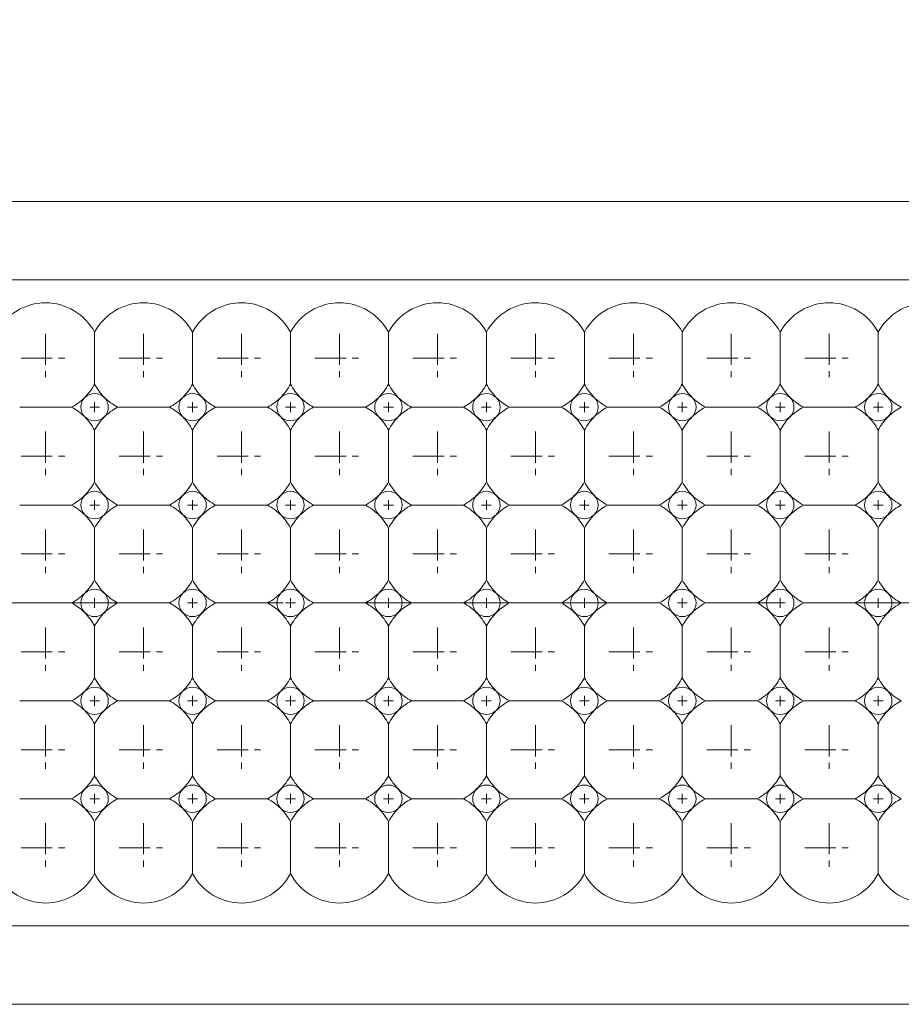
# Model space of a CAD drawing. Header units: millimetres. Extents: x -201 to 202, y 143 to 428.
# Tile 13 of 24: x 15 to 37, y 275 to 300. Entities that reach past the tile are written whole.
import ezdxf

# ---------------------------------------------------------------- set-up
doc = ezdxf.new("R2010")
doc.units = ezdxf.units.MM
doc.header["$LTSCALE"] = 0.25
doc.linetypes.add('CENTER', pattern=[50.8, 31.75, -6.35, 6.35, -6.35])
for name, color, linetype, lineweight in [('BASE', 7, 'Continuous', 20), ('CENTER', 1, 'CENTER', 9), ('DIMENSION', 6, 'Continuous', 9), ('LED LENS', 7, 'Continuous', 20)]:
    doc.layers.add(name, color=color, linetype=linetype, lineweight=lineweight)
doc.styles.add('VS Standard', font='msgothic.ttc', dxfattribs={"height": 3})
doc.dimstyles.new('VS Standard x0.5', dxfattribs={"dimtxt": 3, "dimasz": 3, "dimexe": 0.5, "dimexo": 0.8, "dimgap": 0.5, "dimtad": 3, "dimlfac": 2, "dimrnd": 0.0001, "dimzin": 9, "dimdsep": 46, "dimtxsty": 'VS Standard', "dimcen": 0, "dimaunit": 1, "dimadec": 0, "dimazin": 2, "dimtfac": 1, "dimtmove": 0, "dimatfit": 3, "dimfxl": 1, "dimtolj": 1, "dimtzin": 0, "dimarcsym": 0})

# ---------------------------------------------------------------- blocks, each defined once
blk = doc.blocks.new('*D206')
at = {"layer": 'Defpoints', "color": 0}
for p in [(39.296, 305.354), (-60.704, 295.438), (39.296, 295.438)]:
    blk.add_point(p, dxfattribs=at)
at = {"layer": 'DIMENSION', "color": 0, "lineweight": -2}
for p, q in [((-60.704, 296.238), (-60.704, 305.854)), ((39.296, 296.238), (39.296, 305.854)), ((-57.704, 305.354), (36.296, 305.354))]:
    blk.add_line(p, q, dxfattribs=at)
at = {"layer": 'DIMENSION', "color": 0}
for points in [[(-57.704, 305.854), (-57.704, 304.854), (-60.704, 305.354)], [(36.296, 304.854), (36.296, 305.854), (39.296, 305.354)]]:
    blk.add_solid(points, dxfattribs=at)
at = {"layer": 'DIMENSION', "color": 0, "insert": (-10.704, 307.355), "char_height": 3, "attachment_point": 5, "style": 'VS Standard'}
blk.add_mtext('\\A1;200', dxfattribs=at)
blk = doc.blocks.new('*D207')
at = {"layer": 'Defpoints', "color": 0}
for p in [(40.046, 312.999), (-61.454, 295.438), (40.046, 295.438)]:
    blk.add_point(p, dxfattribs=at)
at = {"layer": 'DIMENSION', "color": 0, "lineweight": -2}
for p, q in [((-61.454, 296.238), (-61.454, 313.499)), ((40.046, 296.238), (40.046, 313.499)), ((-58.454, 312.999), (37.046, 312.999))]:
    blk.add_line(p, q, dxfattribs=at)
at = {"layer": 'DIMENSION', "color": 0}
for points in [[(-58.454, 313.499), (-58.454, 312.499), (-61.454, 312.999)], [(37.046, 312.499), (37.046, 313.499), (40.046, 312.999)]]:
    blk.add_solid(points, dxfattribs=at)
at = {"layer": 'DIMENSION', "color": 0, "insert": (-10.704, 314.999), "char_height": 3, "attachment_point": 5, "style": 'VS Standard'}
blk.add_mtext('\\A1;203', dxfattribs=at)
blk = doc.blocks.new('*D208')
at = {"layer": 'Defpoints', "color": 0}
for p in [(41.06, 321.298), (-62.44, 290.711), (41.06, 290.711)]:
    blk.add_point(p, dxfattribs=at)
at = {"layer": 'DIMENSION', "color": 0, "lineweight": -2}
for p, q in [((-62.44, 291.511), (-62.44, 321.798)), ((41.06, 291.511), (41.06, 321.798)), ((-59.44, 321.298), (38.06, 321.298))]:
    blk.add_line(p, q, dxfattribs=at)
at = {"layer": 'DIMENSION', "color": 0}
for points in [[(-59.44, 321.798), (-59.44, 320.798), (-62.44, 321.298)], [(38.06, 320.798), (38.06, 321.798), (41.06, 321.298)]]:
    blk.add_solid(points, dxfattribs=at)
at = {"layer": 'DIMENSION', "color": 0, "insert": (-10.69, 323.299), "char_height": 3, "attachment_point": 5, "style": 'VS Standard'}
blk.add_mtext('\\A1;207', dxfattribs=at)

msp = doc.modelspace()

# ---------------------------------------------------------------- linework, layer by layer
at = {"layer": 'BASE'}
for p, q in [((-60.7039, 295.4377), (39.2961, 295.4377)), ((39.2961, 293.4377), (-60.7039, 293.4377)), ((-60.7039, 276.9377), (39.2961, 276.9377)), ((39.2961, 274.9377), (-60.7039, 274.9377))]:
    msp.add_line(p, q, dxfattribs=at)
at = {"layer": 'CENTER', "ltscale": 0.1}
for p, q in [((15.5461, 292.0627), (15.5461, 290.8127)), ((18.0461, 292.0627), (18.0461, 290.8127)), ((20.5461, 292.0627), (20.5461, 290.8127)), ((23.0461, 292.0627), (23.0461, 290.8127)), ((25.5461, 292.0627), (25.5461, 290.8127)), ((28.0461, 292.0627), (28.0461, 290.8127)), ((30.5461, 292.0627), (30.5461, 290.8127)), ((33.0461, 292.0627), (33.0461, 290.8127)), ((35.5461, 292.0627), (35.5461, 290.8127)), ((14.9211, 291.4377), (16.1711, 291.4377)), ((17.4211, 291.4377), (18.6711, 291.4377)), ((19.9211, 291.4377), (21.1711, 291.4377)), ((22.4211, 291.4377), (23.6711, 291.4377)), ((24.9211, 291.4377), (26.1711, 291.4377)), ((27.4211, 291.4377), (28.6711, 291.4377)), ((29.9211, 291.4377), (31.1711, 291.4377)), ((32.4211, 291.4377), (33.6711, 291.4377)), ((34.9211, 291.4377), (36.1711, 291.4377)), ((15.5461, 289.5627), (15.5461, 288.3127)), ((18.0461, 289.5627), (18.0461, 288.3127)), ((20.5461, 289.5627), (20.5461, 288.3127)), ((23.0461, 289.5627), (23.0461, 288.3127)), ((25.5461, 289.5627), (25.5461, 288.3127)), ((28.0461, 289.5627), (28.0461, 288.3127)), ((30.5461, 289.5627), (30.5461, 288.3127)), ((33.0461, 289.5627), (33.0461, 288.3127)), ((35.5461, 289.5627), (35.5461, 288.3127)), ((14.9211, 288.9377), (16.1711, 288.9377)), ((17.4211, 288.9377), (18.6711, 288.9377)), ((19.9211, 288.9377), (21.1711, 288.9377)), ((22.4211, 288.9377), (23.6711, 288.9377)), ((24.9211, 288.9377), (26.1711, 288.9377)), ((27.4211, 288.9377), (28.6711, 288.9377)), ((29.9211, 288.9377), (31.1711, 288.9377)), ((32.4211, 288.9377), (33.6711, 288.9377)), ((34.9211, 288.9377), (36.1711, 288.9377)), ((15.5461, 287.0627), (15.5461, 285.8127)), ((18.0461, 287.0627), (18.0461, 285.8127)), ((20.5461, 287.0627), (20.5461, 285.8127)), ((23.0461, 287.0627), (23.0461, 285.8127)), ((25.5461, 287.0627), (25.5461, 285.8127)), ((28.0461, 287.0627), (28.0461, 285.8127)), ((30.5461, 287.0627), (30.5461, 285.8127)), ((33.0461, 287.0627), (33.0461, 285.8127)), ((35.5461, 287.0627), (35.5461, 285.8127)), ((14.9211, 286.4377), (16.1711, 286.4377)), ((17.4211, 286.4377), (18.6711, 286.4377)), ((19.9211, 286.4377), (21.1711, 286.4377)), ((22.4211, 286.4377), (23.6711, 286.4377)), ((24.9211, 286.4377), (26.1711, 286.4377)), ((27.4211, 286.4377), (28.6711, 286.4377)), ((29.9211, 286.4377), (31.1711, 286.4377)), ((32.4211, 286.4377), (33.6711, 286.4377)), ((34.9211, 286.4377), (36.1711, 286.4377)), ((15.5461, 284.5627), (15.5461, 283.3127)), ((18.0461, 284.5627), (18.0461, 283.3127)), ((20.5461, 284.5627), (20.5461, 283.3127)), ((23.0461, 284.5627), (23.0461, 283.3127)), ((25.5461, 284.5627), (25.5461, 283.3127)), ((28.0461, 284.5627), (28.0461, 283.3127)), ((30.5461, 284.5627), (30.5461, 283.3127)), ((33.0461, 284.5627), (33.0461, 283.3127)), ((35.5461, 284.5627), (35.5461, 283.3127)), ((14.9211, 283.9377), (16.1711, 283.9377)), ((17.4211, 283.9377), (18.6711, 283.9377)), ((19.9211, 283.9377), (21.1711, 283.9377)), ((22.4211, 283.9377), (23.6711, 283.9377)), ((24.9211, 283.9377), (26.1711, 283.9377)), ((27.4211, 283.9377), (28.6711, 283.9377)), ((29.9211, 283.9377), (31.1711, 283.9377)), ((32.4211, 283.9377), (33.6711, 283.9377)), ((34.9211, 283.9377), (36.1711, 283.9377)), ((15.5461, 282.0627), (15.5461, 280.8127)), ((18.0461, 282.0627), (18.0461, 280.8127)), ((20.5461, 282.0627), (20.5461, 280.8127)), ((23.0461, 282.0627), (23.0461, 280.8127)), ((25.5461, 282.0627), (25.5461, 280.8127)), ((28.0461, 282.0627), (28.0461, 280.8127)), ((30.5461, 282.0627), (30.5461, 280.8127)), ((33.0461, 282.0627), (33.0461, 280.8127)), ((35.5461, 282.0627), (35.5461, 280.8127)), ((14.9211, 281.4377), (16.1711, 281.4377)), ((17.4211, 281.4377), (18.6711, 281.4377)), ((19.9211, 281.4377), (21.1711, 281.4377)), ((22.4211, 281.4377), (23.6711, 281.4377)), ((24.9211, 281.4377), (26.1711, 281.4377)), ((27.4211, 281.4377), (28.6711, 281.4377)), ((29.9211, 281.4377), (31.1711, 281.4377)), ((32.4211, 281.4377), (33.6711, 281.4377)), ((34.9211, 281.4377), (36.1711, 281.4377)), ((15.5461, 279.5627), (15.5461, 278.3127)), ((18.0461, 279.5627), (18.0461, 278.3127)), ((20.5461, 279.5627), (20.5461, 278.3127)), ((23.0461, 279.5627), (23.0461, 278.3127)), ((25.5461, 279.5627), (25.5461, 278.3127)), ((28.0461, 279.5627), (28.0461, 278.3127)), ((30.5461, 279.5627), (30.5461, 278.3127)), ((33.0461, 279.5627), (33.0461, 278.3127)), ((35.5461, 279.5627), (35.5461, 278.3127)), ((14.9211, 278.9377), (16.1711, 278.9377)), ((17.4211, 278.9377), (18.6711, 278.9377)), ((19.9211, 278.9377), (21.1711, 278.9377)), ((22.4211, 278.9377), (23.6711, 278.9377)), ((24.9211, 278.9377), (26.1711, 278.9377)), ((27.4211, 278.9377), (28.6711, 278.9377)), ((29.9211, 278.9377), (31.1711, 278.9377)), ((32.4211, 278.9377), (33.6711, 278.9377)), ((34.9211, 278.9377), (36.1711, 278.9377))]:
    msp.add_line(p, q, dxfattribs=at)
at = {"layer": 'CENTER'}
for p, q in [((16.6711, 290.1877), (16.9211, 290.1877)), ((16.7961, 290.3127), (16.7961, 290.0627)), ((19.1711, 290.1877), (19.4211, 290.1877)), ((19.2961, 290.3127), (19.2961, 290.0627)), ((21.6711, 290.1877), (21.9211, 290.1877)), ((21.7961, 290.3127), (21.7961, 290.0627)), ((24.1711, 290.1877), (24.4211, 290.1877)), ((24.2961, 290.3127), (24.2961, 290.0627)), ((26.6711, 290.1877), (26.9211, 290.1877)), ((26.7961, 290.3127), (26.7961, 290.0627)), ((29.1711, 290.1877), (29.4211, 290.1877)), ((29.2961, 290.3127), (29.2961, 290.0627)), ((31.6711, 290.1877), (31.9211, 290.1877)), ((31.7961, 290.3127), (31.7961, 290.0627)), ((34.1711, 290.1877), (34.4211, 290.1877)), ((34.2961, 290.3127), (34.2961, 290.0627)), ((36.6711, 290.1877), (36.9211, 290.1877)), ((36.7961, 290.3127), (36.7961, 290.0627)), ((16.6711, 287.6877), (16.9211, 287.6877)), ((16.7961, 287.8127), (16.7961, 287.5627)), ((19.1711, 287.6877), (19.4211, 287.6877)), ((19.2961, 287.8127), (19.2961, 287.5627)), ((21.6711, 287.6877), (21.9211, 287.6877)), ((21.7961, 287.8127), (21.7961, 287.5627)), ((24.1711, 287.6877), (24.4211, 287.6877)), ((24.2961, 287.8127), (24.2961, 287.5627)), ((26.6711, 287.6877), (26.9211, 287.6877)), ((26.7961, 287.8127), (26.7961, 287.5627)), ((29.1711, 287.6877), (29.4211, 287.6877)), ((29.2961, 287.8127), (29.2961, 287.5627)), ((31.6711, 287.6877), (31.9211, 287.6877)), ((31.7961, 287.8127), (31.7961, 287.5627)), ((34.1711, 287.6877), (34.4211, 287.6877)), ((34.2961, 287.8127), (34.2961, 287.5627)), ((36.6711, 287.6877), (36.9211, 287.6877)), ((36.7961, 287.8127), (36.7961, 287.5627)), ((-65.7039, 285.1877), (44.2961, 285.1877)), ((16.6711, 285.1877), (16.9211, 285.1877)), ((16.7961, 285.3127), (16.7961, 285.0627)), ((19.1711, 285.1877), (19.4211, 285.1877)), ((19.2961, 285.3127), (19.2961, 285.0627)), ((21.6711, 285.1877), (21.9211, 285.1877)), ((21.7961, 285.3127), (21.7961, 285.0627)), ((24.1711, 285.1877), (24.4211, 285.1877)), ((24.2961, 285.3127), (24.2961, 285.0627)), ((26.6711, 285.1877), (26.9211, 285.1877)), ((26.7961, 285.3127), (26.7961, 285.0627)), ((29.1711, 285.1877), (29.4211, 285.1877)), ((29.2961, 285.3127), (29.2961, 285.0627)), ((31.6711, 285.1877), (31.9211, 285.1877)), ((31.7961, 285.3127), (31.7961, 285.0627)), ((34.1711, 285.1877), (34.4211, 285.1877)), ((34.2961, 285.3127), (34.2961, 285.0627)), ((36.6711, 285.1877), (36.9211, 285.1877)), ((36.7961, 285.3127), (36.7961, 285.0627)), ((16.6711, 282.6877), (16.9211, 282.6877)), ((16.7961, 282.8127), (16.7961, 282.5627)), ((19.1711, 282.6877), (19.4211, 282.6877)), ((19.2961, 282.8127), (19.2961, 282.5627)), ((21.6711, 282.6877), (21.9211, 282.6877)), ((21.7961, 282.8127), (21.7961, 282.5627)), ((24.1711, 282.6877), (24.4211, 282.6877)), ((24.2961, 282.8127), (24.2961, 282.5627)), ((26.6711, 282.6877), (26.9211, 282.6877)), ((26.7961, 282.8127), (26.7961, 282.5627)), ((29.1711, 282.6877), (29.4211, 282.6877)), ((29.2961, 282.8127), (29.2961, 282.5627)), ((31.6711, 282.6877), (31.9211, 282.6877)), ((31.7961, 282.8127), (31.7961, 282.5627)), ((34.1711, 282.6877), (34.4211, 282.6877)), ((34.2961, 282.8127), (34.2961, 282.5627)), ((36.6711, 282.6877), (36.9211, 282.6877)), ((36.7961, 282.8127), (36.7961, 282.5627)), ((16.6711, 280.1877), (16.9211, 280.1877)), ((16.7961, 280.3127), (16.7961, 280.0627)), ((19.1711, 280.1877), (19.4211, 280.1877)), ((19.2961, 280.3127), (19.2961, 280.0627)), ((21.6711, 280.1877), (21.9211, 280.1877)), ((21.7961, 280.3127), (21.7961, 280.0627)), ((24.1711, 280.1877), (24.4211, 280.1877)), ((24.2961, 280.3127), (24.2961, 280.0627)), ((26.6711, 280.1877), (26.9211, 280.1877)), ((26.7961, 280.3127), (26.7961, 280.0627)), ((29.1711, 280.1877), (29.4211, 280.1877)), ((29.2961, 280.3127), (29.2961, 280.0627)), ((31.6711, 280.1877), (31.9211, 280.1877)), ((31.7961, 280.3127), (31.7961, 280.0627)), ((34.1711, 280.1877), (34.4211, 280.1877)), ((34.2961, 280.3127), (34.2961, 280.0627)), ((36.6711, 280.1877), (36.9211, 280.1877)), ((36.7961, 280.3127), (36.7961, 280.0627))]:
    msp.add_line(p, q, dxfattribs=at)
at = {"layer": 'LED LENS'}
for p, q in [((16.7961, 292.0992), (16.7961, 291.4377)), ((19.2961, 292.0992), (19.2961, 291.4377)), ((21.7961, 292.0992), (21.7961, 291.4377)), ((24.2961, 292.0992), (24.2961, 291.4377)), ((26.7961, 292.0992), (26.7961, 291.4377)), ((29.2961, 292.0992), (29.2961, 291.4377)), ((31.7961, 292.0992), (31.7961, 291.4377)), ((34.2961, 292.0992), (34.2961, 291.4377)), ((36.7961, 292.0992), (36.7961, 291.4377)), ((16.7961, 291.4377), (16.7961, 290.7763)), ((19.2961, 291.4377), (19.2961, 290.7763)), ((21.7961, 291.4377), (21.7961, 290.7763)), ((24.2961, 291.4377), (24.2961, 290.7763)), ((26.7961, 291.4377), (26.7961, 290.7763)), ((29.2961, 291.4377), (29.2961, 290.7763)), ((31.7961, 291.4377), (31.7961, 290.7763)), ((34.2961, 291.4377), (34.2961, 290.7763)), ((36.7961, 291.4377), (36.7961, 290.7763)), ((14.8846, 290.1877), (16.2075, 290.1877)), ((17.3846, 290.1877), (18.7075, 290.1877)), ((19.8846, 290.1877), (21.2075, 290.1877)), ((22.3846, 290.1877), (23.7075, 290.1877)), ((24.8846, 290.1877), (26.2075, 290.1877)), ((27.3846, 290.1877), (28.7075, 290.1877)), ((29.8846, 290.1877), (31.2075, 290.1877)), ((32.3846, 290.1877), (33.7075, 290.1877)), ((34.8846, 290.1877), (36.2075, 290.1877)), ((16.7961, 289.5992), (16.7961, 288.9377)), ((19.2961, 289.5992), (19.2961, 288.9377)), ((21.7961, 289.5992), (21.7961, 288.9377)), ((24.2961, 289.5992), (24.2961, 288.9377)), ((26.7961, 289.5992), (26.7961, 288.9377)), ((29.2961, 289.5992), (29.2961, 288.9377)), ((31.7961, 289.5992), (31.7961, 288.9377)), ((34.2961, 289.5992), (34.2961, 288.9377)), ((36.7961, 289.5992), (36.7961, 288.9377)), ((16.7961, 288.9377), (16.7961, 288.2763)), ((19.2961, 288.9377), (19.2961, 288.2763)), ((21.7961, 288.9377), (21.7961, 288.2763)), ((24.2961, 288.9377), (24.2961, 288.2763)), ((26.7961, 288.9377), (26.7961, 288.2763)), ((29.2961, 288.9377), (29.2961, 288.2763)), ((31.7961, 288.9377), (31.7961, 288.2763)), ((34.2961, 288.9377), (34.2961, 288.2763)), ((36.7961, 288.9377), (36.7961, 288.2763)), ((14.8846, 287.6877), (16.2075, 287.6877)), ((17.3846, 287.6877), (18.7075, 287.6877)), ((19.8846, 287.6877), (21.2075, 287.6877)), ((22.3846, 287.6877), (23.7075, 287.6877)), ((24.8846, 287.6877), (26.2075, 287.6877)), ((27.3846, 287.6877), (28.7075, 287.6877)), ((29.8846, 287.6877), (31.2075, 287.6877)), ((32.3846, 287.6877), (33.7075, 287.6877)), ((34.8846, 287.6877), (36.2075, 287.6877)), ((16.7961, 287.0992), (16.7961, 286.4377)), ((19.2961, 287.0992), (19.2961, 286.4377)), ((21.7961, 287.0992), (21.7961, 286.4377)), ((24.2961, 287.0992), (24.2961, 286.4377)), ((26.7961, 287.0992), (26.7961, 286.4377)), ((29.2961, 287.0992), (29.2961, 286.4377)), ((31.7961, 287.0992), (31.7961, 286.4377)), ((34.2961, 287.0992), (34.2961, 286.4377)), ((36.7961, 287.0992), (36.7961, 286.4377)), ((16.7961, 286.4377), (16.7961, 285.7763)), ((19.2961, 286.4377), (19.2961, 285.7763)), ((21.7961, 286.4377), (21.7961, 285.7763)), ((24.2961, 286.4377), (24.2961, 285.7763)), ((26.7961, 286.4377), (26.7961, 285.7763)), ((29.2961, 286.4377), (29.2961, 285.7763)), ((31.7961, 286.4377), (31.7961, 285.7763)), ((34.2961, 286.4377), (34.2961, 285.7763)), ((36.7961, 286.4377), (36.7961, 285.7763)), ((14.8846, 285.1877), (16.2075, 285.1877)), ((17.3846, 285.1877), (18.7075, 285.1877)), ((19.8846, 285.1877), (21.2075, 285.1877)), ((22.3846, 285.1877), (23.7075, 285.1877)), ((24.8846, 285.1877), (26.2075, 285.1877)), ((27.3846, 285.1877), (28.7075, 285.1877)), ((29.8846, 285.1877), (31.2075, 285.1877)), ((32.3846, 285.1877), (33.7075, 285.1877)), ((34.8846, 285.1877), (36.2075, 285.1877)), ((16.7961, 284.5992), (16.7961, 283.9377)), ((19.2961, 284.5992), (19.2961, 283.9377)), ((21.7961, 284.5992), (21.7961, 283.9377)), ((24.2961, 284.5992), (24.2961, 283.9377)), ((26.7961, 284.5992), (26.7961, 283.9377)), ((29.2961, 284.5992), (29.2961, 283.9377)), ((31.7961, 284.5992), (31.7961, 283.9377)), ((34.2961, 284.5992), (34.2961, 283.9377)), ((36.7961, 284.5992), (36.7961, 283.9377)), ((16.7961, 283.9377), (16.7961, 283.2763)), ((19.2961, 283.9377), (19.2961, 283.2763)), ((21.7961, 283.9377), (21.7961, 283.2763)), ((24.2961, 283.9377), (24.2961, 283.2763)), ((26.7961, 283.9377), (26.7961, 283.2763)), ((29.2961, 283.9377), (29.2961, 283.2763)), ((31.7961, 283.9377), (31.7961, 283.2763)), ((34.2961, 283.9377), (34.2961, 283.2763)), ((36.7961, 283.9377), (36.7961, 283.2763)), ((14.8846, 282.6877), (16.2075, 282.6877)), ((17.3846, 282.6877), (18.7075, 282.6877)), ((19.8846, 282.6877), (21.2075, 282.6877)), ((22.3846, 282.6877), (23.7075, 282.6877)), ((24.8846, 282.6877), (26.2075, 282.6877)), ((27.3846, 282.6877), (28.7075, 282.6877)), ((29.8846, 282.6877), (31.2075, 282.6877)), ((32.3846, 282.6877), (33.7075, 282.6877)), ((34.8846, 282.6877), (36.2075, 282.6877)), ((16.7961, 282.0992), (16.7961, 281.4377)), ((19.2961, 282.0992), (19.2961, 281.4377)), ((21.7961, 282.0992), (21.7961, 281.4377)), ((24.2961, 282.0992), (24.2961, 281.4377)), ((26.7961, 282.0992), (26.7961, 281.4377)), ((29.2961, 282.0992), (29.2961, 281.4377)), ((31.7961, 282.0992), (31.7961, 281.4377)), ((34.2961, 282.0992), (34.2961, 281.4377)), ((36.7961, 281.4377), (36.7961, 282.0992)), ((16.7961, 281.4377), (16.7961, 280.7763)), ((19.2961, 281.4377), (19.2961, 280.7763)), ((21.7961, 281.4377), (21.7961, 280.7763)), ((24.2961, 281.4377), (24.2961, 280.7763)), ((26.7961, 281.4377), (26.7961, 280.7763)), ((29.2961, 281.4377), (29.2961, 280.7763)), ((31.7961, 281.4377), (31.7961, 280.7763)), ((34.2961, 281.4377), (34.2961, 280.7763)), ((36.7961, 280.7763), (36.7961, 281.4377)), ((14.8846, 280.1877), (16.2075, 280.1877)), ((17.3846, 280.1877), (18.7075, 280.1877)), ((19.8846, 280.1877), (21.2075, 280.1877)), ((22.3846, 280.1877), (23.7075, 280.1877)), ((24.8846, 280.1877), (26.2075, 280.1877)), ((27.3846, 280.1877), (28.7075, 280.1877)), ((29.8846, 280.1877), (31.2075, 280.1877)), ((32.3846, 280.1877), (33.7075, 280.1877)), ((34.8846, 280.1877), (36.2075, 280.1877)), ((16.7961, 279.5992), (16.7961, 278.9377)), ((19.2961, 279.5992), (19.2961, 278.9377)), ((21.7961, 279.5992), (21.7961, 278.9377)), ((24.2961, 279.5992), (24.2961, 278.9377)), ((26.7961, 279.5992), (26.7961, 278.9377)), ((29.2961, 279.5992), (29.2961, 278.9377)), ((31.7961, 279.5992), (31.7961, 278.9377)), ((34.2961, 278.9377), (34.2961, 279.5992)), ((36.7961, 278.9377), (36.7961, 279.5992)), ((16.7961, 278.9377), (16.7961, 278.2763)), ((19.2961, 278.9377), (19.2961, 278.2763)), ((21.7961, 278.9377), (21.7961, 278.2763)), ((24.2961, 278.9377), (24.2961, 278.2763)), ((26.7961, 278.9377), (26.7961, 278.2763)), ((29.2961, 278.9377), (29.2961, 278.2763)), ((31.7961, 278.9377), (31.7961, 278.2763)), ((34.2961, 278.2763), (34.2961, 278.9377)), ((36.7961, 278.2763), (36.7961, 278.9377))]:
    msp.add_line(p, q, dxfattribs=at)
for centre, radius, start, end in [((15.5461, 291.4377), 1.4142, 27.88557, 152.11443), ((18.0461, 291.4377), 1.4142, 27.88557, 152.11443), ((20.5461, 291.4377), 1.4142, 27.88557, 152.11443), ((23.0461, 291.4377), 1.4142, 27.88557, 152.11443), ((25.5461, 291.4377), 1.4142, 27.88557, 152.11443), ((28.0461, 291.4377), 1.4142, 27.88557, 152.11443), ((30.5461, 291.4377), 1.4142, 27.88557, 152.11443), ((33.0461, 291.4377), 1.4142, 27.88557, 152.11443), ((35.5461, 291.4377), 1.4142, 27.88557, 152.11443), ((38.0461, 291.4377), 1.4142, 27.88557, 152.11443), ((15.5461, 291.4377), 1.4142, 315, 332.11443), ((18.0461, 291.4377), 1.4142, 207.88557, 225), ((18.0461, 291.4377), 1.4142, 315, 332.11443), ((20.5461, 291.4377), 1.4142, 207.88557, 225), ((20.5461, 291.4377), 1.4142, 315, 332.11443), ((23.0461, 291.4377), 1.4142, 207.88557, 225), ((23.0461, 291.4377), 1.4142, 315, 332.11443), ((25.5461, 291.4377), 1.4142, 207.88557, 225), ((25.5461, 291.4377), 1.4142, 315, 332.11443), ((28.0461, 291.4377), 1.4142, 207.88557, 225), ((28.0461, 291.4377), 1.4142, 315, 332.11443), ((30.5461, 291.4377), 1.4142, 207.88557, 225), ((30.5461, 291.4377), 1.4142, 315, 332.11443), ((33.0461, 291.4377), 1.4142, 207.88557, 225), ((33.0461, 291.4377), 1.4142, 315, 332.11443), ((35.5461, 291.4377), 1.4142, 207.88557, 225), ((35.5461, 291.4377), 1.4142, 315, 332.11443), ((38.0461, 291.4377), 1.4142, 207.88557, 225), ((15.5461, 291.4377), 1.4142, 297.88557, 315), ((16.7961, 290.1877), 0.35, 135, 225), ((16.7961, 290.1877), 0.35, 45, 135), ((16.7961, 290.1877), 0.35, 0, 45), ((18.0461, 291.4377), 1.4142, 225, 242.11443), ((18.0461, 291.4377), 1.4142, 297.88557, 315), ((19.2961, 290.1877), 0.35, 135, 225), ((19.2961, 290.1877), 0.35, 45, 135), ((19.2961, 290.1877), 0.35, 0, 45), ((20.5461, 291.4377), 1.4142, 225, 242.11443), ((20.5461, 291.4377), 1.4142, 297.88557, 315), ((21.7961, 290.1877), 0.35, 135, 225), ((21.7961, 290.1877), 0.35, 45, 135), ((21.7961, 290.1877), 0.35, 0, 45), ((23.0461, 291.4377), 1.4142, 225, 242.11443), ((23.0461, 291.4377), 1.4142, 297.88557, 315), ((24.2961, 290.1877), 0.35, 135, 225), ((24.2961, 290.1877), 0.35, 45, 135), ((24.2961, 290.1877), 0.35, 0, 45), ((25.5461, 291.4377), 1.4142, 225, 242.11443), ((25.5461, 291.4377), 1.4142, 297.88557, 315), ((26.7961, 290.1877), 0.35, 135, 225), ((26.7961, 290.1877), 0.35, 45, 135), ((26.7961, 290.1877), 0.35, 0, 45), ((28.0461, 291.4377), 1.4142, 225, 242.11443), ((28.0461, 291.4377), 1.4142, 297.88557, 315), ((29.2961, 290.1877), 0.35, 135, 225), ((29.2961, 290.1877), 0.35, 45, 135), ((29.2961, 290.1877), 0.35, 0, 45), ((30.5461, 291.4377), 1.4142, 225, 242.11443), ((30.5461, 291.4377), 1.4142, 297.88557, 315), ((31.7961, 290.1877), 0.35, 135, 225), ((31.7961, 290.1877), 0.35, 45, 135), ((31.7961, 290.1877), 0.35, 0, 45), ((33.0461, 291.4377), 1.4142, 225, 242.11443), ((33.0461, 291.4377), 1.4142, 297.88557, 315), ((34.2961, 290.1877), 0.35, 135, 225), ((34.2961, 290.1877), 0.35, 45, 135), ((34.2961, 290.1877), 0.35, 0, 45), ((35.5461, 291.4377), 1.4142, 225, 242.11443), ((35.5461, 291.4377), 1.4142, 297.88557, 315), ((36.7961, 290.1877), 0.35, 135, 225), ((36.7961, 290.1877), 0.35, 45, 135), ((36.7961, 290.1877), 0.35, 0, 45), ((38.0461, 291.4377), 1.4142, 225, 242.11443), ((15.5461, 288.9377), 1.4142, 45, 62.11443), ((16.7961, 290.1877), 0.35, 315, 0), ((18.0461, 288.9377), 1.4142, 117.88557, 135), ((18.0461, 288.9377), 1.4142, 45, 62.11443), ((19.2961, 290.1877), 0.35, 315, 0), ((20.5461, 288.9377), 1.4142, 117.88557, 135), ((20.5461, 288.9377), 1.4142, 45, 62.11443), ((21.7961, 290.1877), 0.35, 315, 0), ((23.0461, 288.9377), 1.4142, 117.88557, 135), ((23.0461, 288.9377), 1.4142, 45, 62.11443), ((24.2961, 290.1877), 0.35, 315, 0), ((25.5461, 288.9377), 1.4142, 117.88557, 135), ((25.5461, 288.9377), 1.4142, 45, 62.11443), ((26.7961, 290.1877), 0.35, 315, 0), ((28.0461, 288.9377), 1.4142, 117.88557, 135), ((28.0461, 288.9377), 1.4142, 45, 62.11443), ((29.2961, 290.1877), 0.35, 315, 0), ((30.5461, 288.9377), 1.4142, 117.88557, 135), ((30.5461, 288.9377), 1.4142, 45, 62.11443), ((31.7961, 290.1877), 0.35, 315, 0), ((33.0461, 288.9377), 1.4142, 117.88557, 135), ((33.0461, 288.9377), 1.4142, 45, 62.11443), ((34.2961, 290.1877), 0.35, 315, 0), ((35.5461, 288.9377), 1.4142, 117.88557, 135), ((35.5461, 288.9377), 1.4142, 45, 62.11443), ((36.7961, 290.1877), 0.35, 315, 0), ((38.0461, 288.9377), 1.4142, 117.88557, 135), ((15.5461, 288.9377), 1.4142, 27.88557, 45), ((16.7961, 290.1877), 0.35, 225, 315), ((18.0461, 288.9377), 1.4142, 135, 152.11443), ((18.0461, 288.9377), 1.4142, 27.88557, 45), ((19.2961, 290.1877), 0.35, 225, 315), ((20.5461, 288.9377), 1.4142, 135, 152.11443), ((20.5461, 288.9377), 1.4142, 27.88557, 45), ((21.7961, 290.1877), 0.35, 225, 315), ((23.0461, 288.9377), 1.4142, 135, 152.11443), ((23.0461, 288.9377), 1.4142, 27.88557, 45), ((24.2961, 290.1877), 0.35, 225, 315), ((25.5461, 288.9377), 1.4142, 135, 152.11443), ((25.5461, 288.9377), 1.4142, 27.88557, 45), ((26.7961, 290.1877), 0.35, 225, 315), ((28.0461, 288.9377), 1.4142, 135, 152.11443), ((28.0461, 288.9377), 1.4142, 27.88557, 45), ((29.2961, 290.1877), 0.35, 225, 315), ((30.5461, 288.9377), 1.4142, 135, 152.11443), ((30.5461, 288.9377), 1.4142, 27.88557, 45), ((31.7961, 290.1877), 0.35, 225, 315), ((33.0461, 288.9377), 1.4142, 135, 152.11443), ((33.0461, 288.9377), 1.4142, 27.88557, 45), ((34.2961, 290.1877), 0.35, 225, 315), ((35.5461, 288.9377), 1.4142, 135, 152.11443), ((35.5461, 288.9377), 1.4142, 27.88557, 45), ((36.7961, 290.1877), 0.35, 225, 315), ((38.0461, 288.9377), 1.4142, 135, 152.11443), ((15.5461, 288.9377), 1.4142, 315, 332.11443), ((18.0461, 288.9377), 1.4142, 207.88557, 225), ((18.0461, 288.9377), 1.4142, 315, 332.11443), ((20.5461, 288.9377), 1.4142, 207.88557, 225), ((20.5461, 288.9377), 1.4142, 315, 332.11443), ((23.0461, 288.9377), 1.4142, 207.88557, 225), ((23.0461, 288.9377), 1.4142, 315, 332.11443), ((25.5461, 288.9377), 1.4142, 207.88557, 225), ((25.5461, 288.9377), 1.4142, 315, 332.11443), ((28.0461, 288.9377), 1.4142, 207.88557, 225), ((28.0461, 288.9377), 1.4142, 315, 332.11443), ((30.5461, 288.9377), 1.4142, 207.88557, 225), ((30.5461, 288.9377), 1.4142, 315, 332.11443), ((33.0461, 288.9377), 1.4142, 207.88557, 225), ((33.0461, 288.9377), 1.4142, 315, 332.11443), ((35.5461, 288.9377), 1.4142, 207.88557, 225), ((35.5461, 288.9377), 1.4142, 315, 332.11443), ((38.0461, 288.9377), 1.4142, 207.88557, 225), ((15.5461, 288.9377), 1.4142, 297.88557, 315), ((16.7961, 287.6877), 0.35, 135, 225), ((16.7961, 287.6877), 0.35, 45, 135), ((16.7961, 287.6877), 0.35, 0, 45), ((18.0461, 288.9377), 1.4142, 225, 242.11443), ((18.0461, 288.9377), 1.4142, 297.88557, 315), ((19.2961, 287.6877), 0.35, 135, 225), ((19.2961, 287.6877), 0.35, 45, 135), ((19.2961, 287.6877), 0.35, 0, 45), ((20.5461, 288.9377), 1.4142, 225, 242.11443), ((20.5461, 288.9377), 1.4142, 297.88557, 315), ((21.7961, 287.6877), 0.35, 135, 225), ((21.7961, 287.6877), 0.35, 45, 135), ((21.7961, 287.6877), 0.35, 0, 45), ((23.0461, 288.9377), 1.4142, 225, 242.11443), ((23.0461, 288.9377), 1.4142, 297.88557, 315), ((24.2961, 287.6877), 0.35, 135, 225), ((24.2961, 287.6877), 0.35, 45, 135), ((24.2961, 287.6877), 0.35, 0, 45), ((25.5461, 288.9377), 1.4142, 225, 242.11443), ((25.5461, 288.9377), 1.4142, 297.88557, 315), ((26.7961, 287.6877), 0.35, 135, 225), ((26.7961, 287.6877), 0.35, 45, 135), ((26.7961, 287.6877), 0.35, 0, 45), ((28.0461, 288.9377), 1.4142, 225, 242.11443), ((28.0461, 288.9377), 1.4142, 297.88557, 315), ((29.2961, 287.6877), 0.35, 135, 225), ((29.2961, 287.6877), 0.35, 45, 135), ((29.2961, 287.6877), 0.35, 0, 45), ((30.5461, 288.9377), 1.4142, 225, 242.11443), ((30.5461, 288.9377), 1.4142, 297.88557, 315), ((31.7961, 287.6877), 0.35, 135, 225), ((31.7961, 287.6877), 0.35, 45, 135), ((31.7961, 287.6877), 0.35, 0, 45), ((33.0461, 288.9377), 1.4142, 225, 242.11443), ((33.0461, 288.9377), 1.4142, 297.88557, 315), ((34.2961, 287.6877), 0.35, 135, 225), ((34.2961, 287.6877), 0.35, 45, 135), ((34.2961, 287.6877), 0.35, 0, 45), ((35.5461, 288.9377), 1.4142, 225, 242.11443), ((35.5461, 288.9377), 1.4142, 297.88557, 315), ((36.7961, 287.6877), 0.35, 135, 225), ((36.7961, 287.6877), 0.35, 45, 135), ((36.7961, 287.6877), 0.35, 0, 45), ((38.0461, 288.9377), 1.4142, 225, 242.11443), ((15.5461, 286.4377), 1.4142, 45, 62.11443), ((16.7961, 287.6877), 0.35, 315, 0), ((18.0461, 286.4377), 1.4142, 117.88557, 135), ((18.0461, 286.4377), 1.4142, 45, 62.11443), ((19.2961, 287.6877), 0.35, 315, 0), ((20.5461, 286.4377), 1.4142, 117.88557, 135), ((20.5461, 286.4377), 1.4142, 45, 62.11443), ((21.7961, 287.6877), 0.35, 315, 0), ((23.0461, 286.4377), 1.4142, 117.88557, 135), ((23.0461, 286.4377), 1.4142, 45, 62.11443), ((24.2961, 287.6877), 0.35, 315, 0), ((25.5461, 286.4377), 1.4142, 117.88557, 135), ((25.5461, 286.4377), 1.4142, 45, 62.11443), ((26.7961, 287.6877), 0.35, 315, 0), ((28.0461, 286.4377), 1.4142, 117.88557, 135), ((28.0461, 286.4377), 1.4142, 45, 62.11443), ((29.2961, 287.6877), 0.35, 315, 0), ((30.5461, 286.4377), 1.4142, 117.88557, 135), ((30.5461, 286.4377), 1.4142, 45, 62.11443), ((31.7961, 287.6877), 0.35, 315, 0), ((33.0461, 286.4377), 1.4142, 117.88557, 135), ((33.0461, 286.4377), 1.4142, 45, 62.11443), ((34.2961, 287.6877), 0.35, 315, 0), ((35.5461, 286.4377), 1.4142, 117.88557, 135), ((35.5461, 286.4377), 1.4142, 45, 62.11443), ((36.7961, 287.6877), 0.35, 315, 0), ((38.0461, 286.4377), 1.4142, 117.88557, 135), ((15.5461, 286.4377), 1.4142, 27.88557, 45), ((16.7961, 287.6877), 0.35, 225, 315), ((18.0461, 286.4377), 1.4142, 135, 152.11443), ((18.0461, 286.4377), 1.4142, 27.88557, 45), ((19.2961, 287.6877), 0.35, 225, 315), ((20.5461, 286.4377), 1.4142, 135, 152.11443), ((20.5461, 286.4377), 1.4142, 27.88557, 45), ((21.7961, 287.6877), 0.35, 225, 315), ((23.0461, 286.4377), 1.4142, 135, 152.11443), ((23.0461, 286.4377), 1.4142, 27.88557, 45), ((24.2961, 287.6877), 0.35, 225, 315), ((25.5461, 286.4377), 1.4142, 135, 152.11443), ((25.5461, 286.4377), 1.4142, 27.88557, 45), ((26.7961, 287.6877), 0.35, 225, 315), ((28.0461, 286.4377), 1.4142, 135, 152.11443), ((28.0461, 286.4377), 1.4142, 27.88557, 45), ((29.2961, 287.6877), 0.35, 225, 315), ((30.5461, 286.4377), 1.4142, 135, 152.11443), ((30.5461, 286.4377), 1.4142, 27.88557, 45), ((31.7961, 287.6877), 0.35, 225, 315), ((33.0461, 286.4377), 1.4142, 135, 152.11443), ((33.0461, 286.4377), 1.4142, 27.88557, 45), ((34.2961, 287.6877), 0.35, 225, 315), ((35.5461, 286.4377), 1.4142, 135, 152.11443), ((35.5461, 286.4377), 1.4142, 27.88557, 45), ((36.7961, 287.6877), 0.35, 225, 315), ((38.0461, 286.4377), 1.4142, 135, 152.11443), ((15.5461, 286.4377), 1.4142, 315, 332.11443), ((18.0461, 286.4377), 1.4142, 207.88557, 225), ((18.0461, 286.4377), 1.4142, 315, 332.11443), ((20.5461, 286.4377), 1.4142, 207.88557, 225), ((20.5461, 286.4377), 1.4142, 315, 332.11443), ((23.0461, 286.4377), 1.4142, 207.88557, 225), ((23.0461, 286.4377), 1.4142, 315, 332.11443), ((25.5461, 286.4377), 1.4142, 207.88557, 225), ((25.5461, 286.4377), 1.4142, 315, 332.11443), ((28.0461, 286.4377), 1.4142, 207.88557, 225), ((28.0461, 286.4377), 1.4142, 315, 332.11443), ((30.5461, 286.4377), 1.4142, 207.88557, 225), ((30.5461, 286.4377), 1.4142, 315, 332.11443), ((33.0461, 286.4377), 1.4142, 207.88557, 225), ((33.0461, 286.4377), 1.4142, 315, 332.11443), ((35.5461, 286.4377), 1.4142, 207.88557, 225), ((35.5461, 286.4377), 1.4142, 315, 332.11443), ((38.0461, 286.4377), 1.4142, 207.88557, 225), ((15.5461, 286.4377), 1.4142, 297.88557, 315), ((16.7961, 285.1877), 0.35, 135, 225), ((16.7961, 285.1877), 0.35, 45, 135), ((16.7961, 285.1877), 0.35, 0, 45), ((18.0461, 286.4377), 1.4142, 225, 242.11443), ((18.0461, 286.4377), 1.4142, 297.88557, 315), ((19.2961, 285.1877), 0.35, 135, 225), ((19.2961, 285.1877), 0.35, 45, 135), ((19.2961, 285.1877), 0.35, 0, 45), ((20.5461, 286.4377), 1.4142, 225, 242.11443), ((20.5461, 286.4377), 1.4142, 297.88557, 315), ((21.7961, 285.1877), 0.35, 135, 225), ((21.7961, 285.1877), 0.35, 45, 135), ((21.7961, 285.1877), 0.35, 0, 45), ((23.0461, 286.4377), 1.4142, 225, 242.11443), ((23.0461, 286.4377), 1.4142, 297.88557, 315), ((24.2961, 285.1877), 0.35, 135, 225), ((24.2961, 285.1877), 0.35, 45, 135), ((24.2961, 285.1877), 0.35, 0, 45), ((25.5461, 286.4377), 1.4142, 225, 242.11443), ((25.5461, 286.4377), 1.4142, 297.88557, 315), ((26.7961, 285.1877), 0.35, 135, 225), ((26.7961, 285.1877), 0.35, 45, 135), ((26.7961, 285.1877), 0.35, 0, 45), ((28.0461, 286.4377), 1.4142, 225, 242.11443), ((28.0461, 286.4377), 1.4142, 297.88557, 315), ((29.2961, 285.1877), 0.35, 135, 225), ((29.2961, 285.1877), 0.35, 45, 135), ((29.2961, 285.1877), 0.35, 0, 45), ((30.5461, 286.4377), 1.4142, 225, 242.11443), ((30.5461, 286.4377), 1.4142, 297.88557, 315), ((31.7961, 285.1877), 0.35, 135, 225), ((31.7961, 285.1877), 0.35, 45, 135), ((31.7961, 285.1877), 0.35, 0, 45), ((33.0461, 286.4377), 1.4142, 225, 242.11443), ((33.0461, 286.4377), 1.4142, 297.88557, 315), ((34.2961, 285.1877), 0.35, 135, 225), ((34.2961, 285.1877), 0.35, 45, 135), ((34.2961, 285.1877), 0.35, 0, 45), ((35.5461, 286.4377), 1.4142, 225, 242.11443), ((35.5461, 286.4377), 1.4142, 297.88557, 315), ((36.7961, 285.1877), 0.35, 135, 225), ((36.7961, 285.1877), 0.35, 45, 135), ((36.7961, 285.1877), 0.35, 0, 45), ((38.0461, 286.4377), 1.4142, 225, 242.11443), ((15.5461, 283.9377), 1.4142, 45, 62.11443), ((16.7961, 285.1877), 0.35, 315, 0), ((18.0461, 283.9377), 1.4142, 117.88557, 135), ((18.0461, 283.9377), 1.4142, 45, 62.11443), ((19.2961, 285.1877), 0.35, 315, 0), ((20.5461, 283.9377), 1.4142, 117.88557, 135), ((20.5461, 283.9377), 1.4142, 45, 62.11443), ((21.7961, 285.1877), 0.35, 315, 0), ((23.0461, 283.9377), 1.4142, 117.88557, 135), ((23.0461, 283.9377), 1.4142, 45, 62.11443), ((24.2961, 285.1877), 0.35, 315, 0), ((25.5461, 283.9377), 1.4142, 117.88557, 135), ((25.5461, 283.9377), 1.4142, 45, 62.11443), ((26.7961, 285.1877), 0.35, 315, 0), ((28.0461, 283.9377), 1.4142, 117.88557, 135), ((28.0461, 283.9377), 1.4142, 45, 62.11443), ((29.2961, 285.1877), 0.35, 315, 0), ((30.5461, 283.9377), 1.4142, 117.88557, 135), ((30.5461, 283.9377), 1.4142, 45, 62.11443), ((31.7961, 285.1877), 0.35, 315, 0), ((33.0461, 283.9377), 1.4142, 117.88557, 135), ((33.0461, 283.9377), 1.4142, 45, 62.11443), ((34.2961, 285.1877), 0.35, 315, 0), ((35.5461, 283.9377), 1.4142, 117.88557, 135), ((35.5461, 283.9377), 1.4142, 45, 62.11443), ((36.7961, 285.1877), 0.35, 315, 0), ((38.0461, 283.9377), 1.4142, 117.88557, 135), ((15.5461, 283.9377), 1.4142, 27.88557, 45), ((16.7961, 285.1877), 0.35, 225, 315), ((18.0461, 283.9377), 1.4142, 135, 152.11443), ((18.0461, 283.9377), 1.4142, 27.88557, 45), ((19.2961, 285.1877), 0.35, 225, 315), ((20.5461, 283.9377), 1.4142, 135, 152.11443), ((20.5461, 283.9377), 1.4142, 27.88557, 45), ((21.7961, 285.1877), 0.35, 225, 315), ((23.0461, 283.9377), 1.4142, 135, 152.11443), ((23.0461, 283.9377), 1.4142, 27.88557, 45), ((24.2961, 285.1877), 0.35, 225, 315), ((25.5461, 283.9377), 1.4142, 135, 152.11443), ((25.5461, 283.9377), 1.4142, 27.88557, 45), ((26.7961, 285.1877), 0.35, 225, 315), ((28.0461, 283.9377), 1.4142, 135, 152.11443), ((28.0461, 283.9377), 1.4142, 27.88557, 45), ((29.2961, 285.1877), 0.35, 225, 315), ((30.5461, 283.9377), 1.4142, 135, 152.11443), ((30.5461, 283.9377), 1.4142, 27.88557, 45), ((31.7961, 285.1877), 0.35, 225, 315), ((33.0461, 283.9377), 1.4142, 135, 152.11443), ((33.0461, 283.9377), 1.4142, 27.88557, 45), ((34.2961, 285.1877), 0.35, 225, 315), ((35.5461, 283.9377), 1.4142, 135, 152.11443), ((35.5461, 283.9377), 1.4142, 27.88557, 45), ((36.7961, 285.1877), 0.35, 225, 315), ((38.0461, 283.9377), 1.4142, 135, 152.11443), ((15.5461, 283.9377), 1.4142, 315, 332.11443), ((18.0461, 283.9377), 1.4142, 207.88557, 225), ((18.0461, 283.9377), 1.4142, 315, 332.11443), ((20.5461, 283.9377), 1.4142, 207.88557, 225), ((20.5461, 283.9377), 1.4142, 315, 332.11443), ((23.0461, 283.9377), 1.4142, 207.88557, 225), ((23.0461, 283.9377), 1.4142, 315, 332.11443), ((25.5461, 283.9377), 1.4142, 207.88557, 225), ((25.5461, 283.9377), 1.4142, 315, 332.11443), ((28.0461, 283.9377), 1.4142, 207.88557, 225), ((28.0461, 283.9377), 1.4142, 315, 332.11443), ((30.5461, 283.9377), 1.4142, 207.88557, 225), ((30.5461, 283.9377), 1.4142, 315, 332.11443), ((33.0461, 283.9377), 1.4142, 207.88557, 225), ((33.0461, 283.9377), 1.4142, 315, 332.11443), ((35.5461, 283.9377), 1.4142, 207.88557, 225), ((35.5461, 283.9377), 1.4142, 315, 332.11443), ((38.0461, 283.9377), 1.4142, 207.88557, 225), ((15.5461, 283.9377), 1.4142, 297.88557, 315), ((16.7961, 282.6877), 0.35, 135, 225), ((16.7961, 282.6877), 0.35, 45, 135), ((16.7961, 282.6877), 0.35, 0, 45), ((18.0461, 283.9377), 1.4142, 225, 242.11443), ((18.0461, 283.9377), 1.4142, 297.88557, 315), ((19.2961, 282.6877), 0.35, 135, 225), ((19.2961, 282.6877), 0.35, 45, 135), ((19.2961, 282.6877), 0.35, 0, 45), ((20.5461, 283.9377), 1.4142, 225, 242.11443), ((20.5461, 283.9377), 1.4142, 297.88557, 315), ((21.7961, 282.6877), 0.35, 135, 225), ((21.7961, 282.6877), 0.35, 45, 135), ((21.7961, 282.6877), 0.35, 0, 45), ((23.0461, 283.9377), 1.4142, 225, 242.11443), ((23.0461, 283.9377), 1.4142, 297.88557, 315), ((24.2961, 282.6877), 0.35, 135, 225), ((24.2961, 282.6877), 0.35, 45, 135), ((24.2961, 282.6877), 0.35, 0, 45), ((25.5461, 283.9377), 1.4142, 225, 242.11443), ((25.5461, 283.9377), 1.4142, 297.88557, 315), ((26.7961, 282.6877), 0.35, 135, 225), ((26.7961, 282.6877), 0.35, 45, 135), ((26.7961, 282.6877), 0.35, 0, 45), ((28.0461, 283.9377), 1.4142, 225, 242.11443), ((28.0461, 283.9377), 1.4142, 297.88557, 315), ((29.2961, 282.6877), 0.35, 135, 225), ((29.2961, 282.6877), 0.35, 45, 135), ((29.2961, 282.6877), 0.35, 0, 45), ((30.5461, 283.9377), 1.4142, 225, 242.11443), ((30.5461, 283.9377), 1.4142, 297.88557, 315), ((31.7961, 282.6877), 0.35, 135, 225), ((31.7961, 282.6877), 0.35, 45, 135), ((31.7961, 282.6877), 0.35, 0, 45), ((33.0461, 283.9377), 1.4142, 225, 242.11443), ((33.0461, 283.9377), 1.4142, 297.88557, 315), ((34.2961, 282.6877), 0.35, 135, 225), ((34.2961, 282.6877), 0.35, 45, 135), ((34.2961, 282.6877), 0.35, 0, 45), ((35.5461, 283.9377), 1.4142, 225, 242.11443), ((35.5461, 283.9377), 1.4142, 297.88557, 315), ((36.7961, 282.6877), 0.35, 135, 225), ((36.7961, 282.6877), 0.35, 45, 135), ((36.7961, 282.6877), 0.35, 0, 45), ((38.0461, 283.9377), 1.4142, 225, 242.11443), ((15.5461, 281.4377), 1.4142, 45, 62.11443), ((16.7961, 282.6877), 0.35, 315, 0), ((18.0461, 281.4377), 1.4142, 117.88557, 135), ((18.0461, 281.4377), 1.4142, 45, 62.11443), ((19.2961, 282.6877), 0.35, 315, 0), ((20.5461, 281.4377), 1.4142, 117.88557, 135), ((20.5461, 281.4377), 1.4142, 45, 62.11443), ((21.7961, 282.6877), 0.35, 315, 0), ((23.0461, 281.4377), 1.4142, 117.88557, 135), ((23.0461, 281.4377), 1.4142, 45, 62.11443), ((24.2961, 282.6877), 0.35, 315, 0), ((25.5461, 281.4377), 1.4142, 117.88557, 135), ((25.5461, 281.4377), 1.4142, 45, 62.11443), ((26.7961, 282.6877), 0.35, 315, 0), ((28.0461, 281.4377), 1.4142, 117.88557, 135), ((28.0461, 281.4377), 1.4142, 45, 62.11443), ((29.2961, 282.6877), 0.35, 315, 0), ((30.5461, 281.4377), 1.4142, 117.88557, 135), ((30.5461, 281.4377), 1.4142, 45, 62.11443), ((31.7961, 282.6877), 0.35, 315, 0), ((33.0461, 281.4377), 1.4142, 117.88557, 135), ((33.0461, 281.4377), 1.4142, 45, 62.11443), ((34.2961, 282.6877), 0.35, 315, 0), ((35.5461, 281.4377), 1.4142, 117.88557, 135), ((35.5461, 281.4377), 1.4142, 45, 62.11443), ((36.7961, 282.6877), 0.35, 315, 0), ((38.0461, 281.4377), 1.4142, 117.88557, 135), ((15.5461, 281.4377), 1.4142, 27.88557, 45), ((16.7961, 282.6877), 0.35, 225, 315), ((18.0461, 281.4377), 1.4142, 135, 152.11443), ((18.0461, 281.4377), 1.4142, 27.88557, 45), ((19.2961, 282.6877), 0.35, 225, 315), ((20.5461, 281.4377), 1.4142, 135, 152.11443), ((20.5461, 281.4377), 1.4142, 27.88557, 45), ((21.7961, 282.6877), 0.35, 225, 315), ((23.0461, 281.4377), 1.4142, 135, 152.11443), ((23.0461, 281.4377), 1.4142, 27.88557, 45), ((24.2961, 282.6877), 0.35, 225, 315), ((25.5461, 281.4377), 1.4142, 135, 152.11443), ((25.5461, 281.4377), 1.4142, 27.88557, 45), ((26.7961, 282.6877), 0.35, 225, 315), ((28.0461, 281.4377), 1.4142, 135, 152.11443), ((28.0461, 281.4377), 1.4142, 27.88557, 45), ((29.2961, 282.6877), 0.35, 225, 315), ((30.5461, 281.4377), 1.4142, 135, 152.11443), ((30.5461, 281.4377), 1.4142, 27.88557, 45), ((31.7961, 282.6877), 0.35, 225, 315), ((33.0461, 281.4377), 1.4142, 135, 152.11443), ((33.0461, 281.4377), 1.4142, 27.88557, 45), ((34.2961, 282.6877), 0.35, 225, 315), ((35.5461, 281.4377), 1.4142, 135, 152.11443), ((35.5461, 281.4377), 1.4142, 27.88557, 45), ((36.7961, 282.6877), 0.35, 225, 315), ((38.0461, 281.4377), 1.4142, 135, 152.11443), ((15.5461, 281.4377), 1.4142, 315, 332.11443), ((18.0461, 281.4377), 1.4142, 207.88557, 225), ((18.0461, 281.4377), 1.4142, 315, 332.11443), ((20.5461, 281.4377), 1.4142, 207.88557, 225), ((20.5461, 281.4377), 1.4142, 315, 332.11443), ((23.0461, 281.4377), 1.4142, 207.88557, 225), ((23.0461, 281.4377), 1.4142, 315, 332.11443), ((25.5461, 281.4377), 1.4142, 207.88557, 225), ((25.5461, 281.4377), 1.4142, 315, 332.11443), ((28.0461, 281.4377), 1.4142, 207.88557, 225), ((28.0461, 281.4377), 1.4142, 315, 332.11443), ((30.5461, 281.4377), 1.4142, 207.88557, 225), ((30.5461, 281.4377), 1.4142, 315, 332.11443), ((33.0461, 281.4377), 1.4142, 207.88557, 225), ((33.0461, 281.4377), 1.4142, 315, 332.11443), ((35.5461, 281.4377), 1.4142, 207.88557, 225), ((35.5461, 281.4377), 1.4142, 315, 332.11443), ((38.0461, 281.4377), 1.4142, 207.88557, 225), ((15.5461, 281.4377), 1.4142, 297.88557, 315), ((16.7961, 280.1877), 0.35, 135, 225), ((16.7961, 280.1877), 0.35, 45, 135), ((16.7961, 280.1877), 0.35, 0, 45), ((18.0461, 281.4377), 1.4142, 225, 242.11443), ((18.0461, 281.4377), 1.4142, 297.88557, 315), ((19.2961, 280.1877), 0.35, 135, 225), ((19.2961, 280.1877), 0.35, 45, 135), ((19.2961, 280.1877), 0.35, 0, 45), ((20.5461, 281.4377), 1.4142, 225, 242.11443), ((20.5461, 281.4377), 1.4142, 297.88557, 315), ((21.7961, 280.1877), 0.35, 135, 225), ((21.7961, 280.1877), 0.35, 45, 135), ((21.7961, 280.1877), 0.35, 0, 45), ((23.0461, 281.4377), 1.4142, 225, 242.11443), ((23.0461, 281.4377), 1.4142, 297.88557, 315), ((24.2961, 280.1877), 0.35, 135, 225), ((24.2961, 280.1877), 0.35, 45, 135), ((24.2961, 280.1877), 0.35, 0, 45), ((25.5461, 281.4377), 1.4142, 225, 242.11443), ((25.5461, 281.4377), 1.4142, 297.88557, 315), ((26.7961, 280.1877), 0.35, 135, 225), ((26.7961, 280.1877), 0.35, 45, 135), ((26.7961, 280.1877), 0.35, 0, 45), ((28.0461, 281.4377), 1.4142, 225, 242.11443), ((28.0461, 281.4377), 1.4142, 297.88557, 315), ((29.2961, 280.1877), 0.35, 135, 225), ((29.2961, 280.1877), 0.35, 45, 135), ((29.2961, 280.1877), 0.35, 0, 45), ((30.5461, 281.4377), 1.4142, 225, 242.11443), ((30.5461, 281.4377), 1.4142, 297.88557, 315), ((31.7961, 280.1877), 0.35, 135, 225), ((31.7961, 280.1877), 0.35, 45, 135), ((31.7961, 280.1877), 0.35, 0, 45), ((33.0461, 281.4377), 1.4142, 225, 242.11443), ((33.0461, 281.4377), 1.4142, 297.88557, 315), ((34.2961, 280.1877), 0.35, 135, 225), ((34.2961, 280.1877), 0.35, 45, 135), ((34.2961, 280.1877), 0.35, 0, 45), ((35.5461, 281.4377), 1.4142, 225, 242.11443), ((35.5461, 281.4377), 1.4142, 297.88557, 315), ((36.7961, 280.1877), 0.35, 135, 225), ((36.7961, 280.1877), 0.35, 45, 135), ((36.7961, 280.1877), 0.35, 0, 45), ((38.0461, 281.4377), 1.4142, 225, 242.11443), ((15.5461, 278.9377), 1.4142, 45, 62.11443), ((16.7961, 280.1877), 0.35, 315, 0), ((18.0461, 278.9377), 1.4142, 117.88557, 135), ((18.0461, 278.9377), 1.4142, 45, 62.11443), ((19.2961, 280.1877), 0.35, 315, 0), ((20.5461, 278.9377), 1.4142, 117.88557, 135), ((20.5461, 278.9377), 1.4142, 45, 62.11443), ((21.7961, 280.1877), 0.35, 315, 0), ((23.0461, 278.9377), 1.4142, 117.88557, 135), ((23.0461, 278.9377), 1.4142, 45, 62.11443), ((24.2961, 280.1877), 0.35, 315, 0), ((25.5461, 278.9377), 1.4142, 117.88557, 135), ((25.5461, 278.9377), 1.4142, 45, 62.11443), ((26.7961, 280.1877), 0.35, 315, 0), ((28.0461, 278.9377), 1.4142, 117.88557, 135), ((28.0461, 278.9377), 1.4142, 45, 62.11443), ((29.2961, 280.1877), 0.35, 315, 0), ((30.5461, 278.9377), 1.4142, 117.88557, 135), ((30.5461, 278.9377), 1.4142, 45, 62.11443), ((31.7961, 280.1877), 0.35, 315, 0), ((33.0461, 278.9377), 1.4142, 117.88557, 135), ((33.0461, 278.9377), 1.4142, 45, 62.11443), ((34.2961, 280.1877), 0.35, 315, 0), ((35.5461, 278.9377), 1.4142, 117.88557, 135), ((35.5461, 278.9377), 1.4142, 45, 62.11443), ((36.7961, 280.1877), 0.35, 315, 0), ((38.0461, 278.9377), 1.4142, 117.88557, 135), ((15.5461, 278.9377), 1.4142, 27.88557, 45), ((16.7961, 280.1877), 0.35, 225, 315), ((18.0461, 278.9377), 1.4142, 135, 152.11443), ((18.0461, 278.9377), 1.4142, 27.88557, 45), ((19.2961, 280.1877), 0.35, 225, 315), ((20.5461, 278.9377), 1.4142, 135, 152.11443), ((20.5461, 278.9377), 1.4142, 27.88557, 45), ((21.7961, 280.1877), 0.35, 225, 315), ((23.0461, 278.9377), 1.4142, 135, 152.11443), ((23.0461, 278.9377), 1.4142, 27.88557, 45), ((24.2961, 280.1877), 0.35, 225, 315), ((25.5461, 278.9377), 1.4142, 135, 152.11443), ((25.5461, 278.9377), 1.4142, 27.88557, 45), ((26.7961, 280.1877), 0.35, 225, 315), ((28.0461, 278.9377), 1.4142, 135, 152.11443), ((28.0461, 278.9377), 1.4142, 27.88557, 45), ((29.2961, 280.1877), 0.35, 225, 315), ((30.5461, 278.9377), 1.4142, 135, 152.11443), ((30.5461, 278.9377), 1.4142, 27.88557, 45), ((31.7961, 280.1877), 0.35, 225, 315), ((33.0461, 278.9377), 1.4142, 135, 152.11443), ((33.0461, 278.9377), 1.4142, 27.88557, 45), ((34.2961, 280.1877), 0.35, 225, 315), ((35.5461, 278.9377), 1.4142, 135, 152.11443), ((35.5461, 278.9377), 1.4142, 27.88557, 45), ((36.7961, 280.1877), 0.35, 225, 315), ((38.0461, 278.9377), 1.4142, 135, 152.11443), ((15.5461, 278.9377), 1.4142, 207.88557, 332.11443), ((18.0461, 278.9377), 1.4142, 207.88557, 332.11443), ((20.5461, 278.9377), 1.4142, 207.88557, 332.11443), ((23.0461, 278.9377), 1.4142, 207.88557, 332.11443), ((25.5461, 278.9377), 1.4142, 207.88557, 332.11443), ((28.0461, 278.9377), 1.4142, 207.88557, 332.11443), ((30.5461, 278.9377), 1.4142, 207.88557, 332.11443), ((33.0461, 278.9377), 1.4142, 207.88557, 332.11443), ((35.5461, 278.9377), 1.4142, 207.88557, 332.11443), ((38.0461, 278.9377), 1.4142, 207.88557, 332.11443)]:
    msp.add_arc(centre, radius, start, end, dxfattribs=at)

# ---------------------------------------------------------------- dimensions: what is measured, and where the dimension line sits
at = {"layer": 'DIMENSION'}
for base, p1, p2, picture, middle in [((41.0597, 321.2979), (-62.4403, 290.7113), (41.0597, 290.7113), '*D208', (-10.6903, 323.2985)), ((40.0461, 312.9989), (-61.4539, 295.4377), (40.0461, 295.4377), '*D207', (-10.7039, 314.9995)), ((39.2961, 305.354), (-60.7039, 295.4377), (39.2961, 295.4377), '*D206', (-10.7039, 307.3546))]:
    dim = msp.add_linear_dim(base=base, p1=p1, p2=p2, dimstyle='VS Standard x0.5', dxfattribs=at)
    dim.commit()
    dim.dimension.update_dxf_attribs({"geometry": picture, "text_midpoint": middle})

doc.saveas('drawing.dxf')
